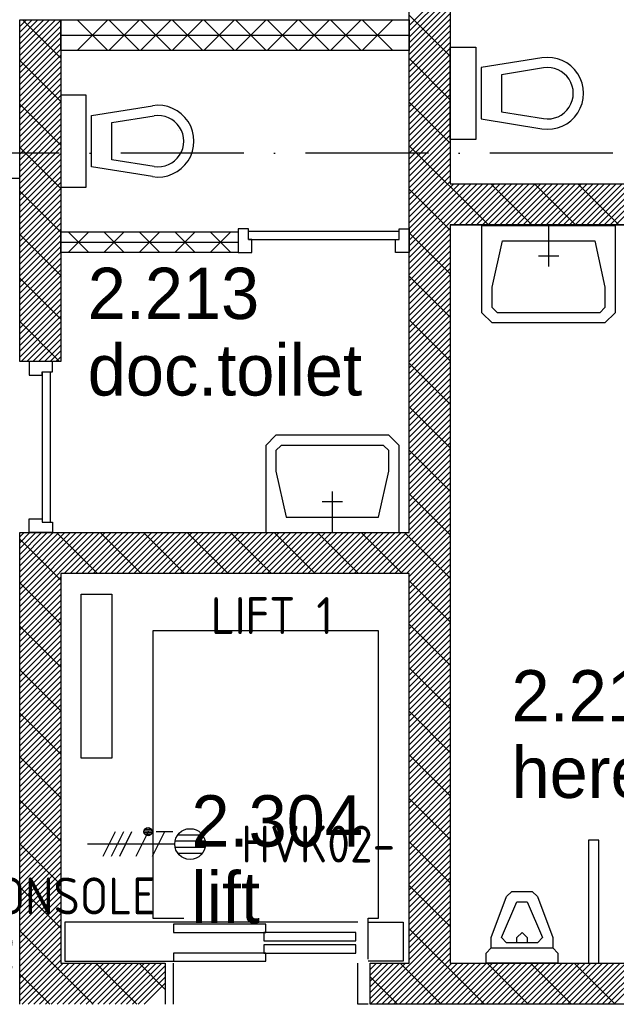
# Model space of a CAD drawing. Header units: millimetres. Extents: x -6587 to 112885, y 244 to 84344.
# Tile 23 of 57: x 27299 to 30209, y 44757 to 49557. Entities that reach past the tile are written whole.
import ezdxf
from ezdxf.enums import TextEntityAlignment as Align

# ---------------------------------------------------------------- set-up
doc = ezdxf.new("R2010")
doc.units = ezdxf.units.MM
doc.header["$LTSCALE"] = 100
doc.linetypes.add('DASHDOT', pattern=[9, 6, -1.5, 0, -1.5])
doc.layers.get('0').update_dxf_attribs({"color": 9, "linetype": 'CONTINUOUS'})
for name, color, linetype in [('AL$7----_STRAMIEN', 1, 'DASHDOT'), ('AL22----_BINNENWAND', 7, 'CONTINUOUS'), ('AL28----_KONSTRUKTIE', 3, 'CONTINUOUS'), ('AL32----_BINNENKOZ', 7, 'CONTINUOUS'), ('AL32----_DRAAIRICHTING', 1, 'CONTINUOUS'), ('AL66----_TRANSPINST', 7, 'CONTINUOUS'), ('AL74----_INRSANITAIR', 7, 'CONTINUOUS'), ('ALL-----_REFLIJNEN', 8, 'CONTINUOUS'), ('ALXA7---_KALKZVUIL', 1, 'CONTINUOUS'), ('ALXAA---_GEWBETON', 12, 'CONTINUOUS'), ('ALXAB---_PREFABBETON', 1, 'CONTINUOUS'), ('BOUW', 8, 'CONTINUOUS'), ('EB62203-_ATTRIB', 2, 'CONTINUOUS'), ('EB62209-_ATTRIB', 2, 'CONTINUOUS'), ('EL62203-_KRACHT-WCD230', 3, 'CONTINUOUS'), ('EL62209-_KRACHT-ASP400', 3, 'CONTINUOUS'), ('LIJN025', 10, 'CONTINUOUS'), ('TEKST18', 1, 'CONTINUOUS')]:
    doc.layers.add(name, color=color, linetype=linetype)
doc.styles.add('1_8', font='iso', dxfattribs={"width": 0.7, "height": 1.8})
doc.styles.add('BURO-025', font='BUROFONT.shx', dxfattribs={"height": 250})
doc.styles.add('NORATT', font='isocp.shx')
doc.styles.get("Standard").update_dxf_attribs({"font": 'iso.shx'})

# ---------------------------------------------------------------- blocks, each defined once
blk = doc.blocks.new('ES3W2A')
for p, q in [((1.25, 2), (-1.25, 2)), ((0, 2), (0, -3)), ((1.25, 0), (-1.25, 0))]:
    blk.add_line(p, q)
for centre in [(0, 3.25), (0, 1.25)]:
    blk.add_arc(centre, 1.25, 180, 0)
at = {"color": 0, "style": 'NORATT'}
for tag, flags, p in [('VERMOGEN', 9, (-2.5, 5)), ('GROEP', 8, (0, 5)), ('SCHAK', 8, (2.5, 5)), ('GELIJK', 9, (5, 5)), ('KAST', 9, (7, 5)), ('TAL', 8, (2.5, 5))]:
    blk.add_attdef(tag, text='', height=1.8, rotation=90, dxfattribs=dict(at, flags=flags)).set_placement(p, align=Align.MIDDLE_CENTER)
at = {"color": 0, "style": 'NORATT', "flags": 8}
blk.add_attdef('DOEL', text='', height=1.8, rotation=90, dxfattribs=at).set_placement((-2.5, 5), align=Align.MIDDLE_LEFT)
at = {"color": 0, "style": 'NORATT', "flags": 9}
blk.add_attdef('M_CODE', text='', height=1.8, dxfattribs=at).set_placement((0, 0), align=Align.MIDDLE_CENTER)
blk = doc.blocks.new('ES2X2')
for p, q in [((-0.45, 1.4), (-0.45, 2.6)), ((-0.15, 1.265), (-0.15, 2.735)), ((0.15, 1.265), (0.15, 2.735)), ((0.45, 1.4), (0.45, 2.6)), ((0, 1.25), (0, -3))]:
    blk.add_line(p, q)
at = {"color": 1}
for p, q in [((-0.6, 1.15), (-0.6, 0.35)), ((-0.6, 0.75), (0.6, 0.15)), ((-0.72, -0.21), (-0.72, 0.11)), ((-0.64, -0.246), (-0.64, 0.146)), ((-0.56, -0.246), (-0.56, 0.146)), ((-0.48, -0.21), (-0.48, 0.11)), ((-0.6, -0.05), (0.6, -0.65)), ((-0.6, -0.85), (0.6, -1.45)), ((-0.6, -1.25), (0.6, -1.85)), ((-0.6, -1.65), (0.6, -2.25))]:
    blk.add_line(p, q, dxfattribs=at)
blk.add_circle((0, 2), 0.75)
blk.add_circle((-0.6, -0.05), 0.2, dxfattribs=at)
at = {"style": '1_8'}
for tag, flags, p in [('VERMOGEN', 9, (-2.5, 4.5)), ('GROEP', 8, (0, 4.5)), ('SCHAK', 8, (2.5, 4.5)), ('KAST', 9, (7, 4.5)), ('DOEL', 8, (-2.5, 1))]:
    blk.add_attdef(tag, text='', height=1.8, rotation=90, dxfattribs=dict(at, flags=flags)).set_placement(p, align=Align.MIDDLE_LEFT)
at = {"style": '1_8', "flags": 8}
blk.add_attdef('TAL', text='', height=1.8, rotation=90, dxfattribs=at).set_placement((2.5, 4.5), align=Align.MIDDLE_CENTER)
at = {"style": '1_8', "flags": 9}
blk.add_attdef('M_CODE', text='', height=1.8, dxfattribs=at).set_placement((0, 0), align=Align.MIDDLE_CENTER)
blk = doc.blocks.new('A$Cb38f1ce1')
at = {"layer": 'AL$7----_STRAMIEN', "color": 1}
blk.add_line((86347.7, 42380), (750, 42380), dxfattribs=at)
at = {"layer": 'AL22----_BINNENWAND', "color": 8}
for p, q in [((24247.7, 43030), (25947.7, 43030)), ((24247.7, 42880), (24247.7, 43030)), ((25947.7, 43030), (25947.7, 42880)), ((25947.7, 42880), (24247.7, 42880)), ((24247.7, 41996), (25113.7, 41996)), ((24247.7, 41896), (24247.7, 41996)), ((25113.7, 41996), (25113.7, 41896)), ((25113.7, 41896), (24247.7, 41896))]:
    blk.add_line(p, q, dxfattribs=at)
at = {"layer": 'AL28----_KONSTRUKTIE', "color": 8}
for p, q in [((25947.7, 40530), (25947.7, 45080)), ((26147.7, 45080), (26147.7, 42230)), ((24047.7, 41364), (24047.7, 43030)), ((24047.7, 43030), (24247.7, 43030)), ((24247.7, 43030), (24247.7, 41364)), ((26147.7, 42230), (30447.7, 42230)), ((26147.7, 42230), (30447.7, 42230)), ((26147.7, 42030), (30447.7, 42030)), ((30447.7, 42030), (26147.7, 42030)), ((26147.7, 42030), (26147.7, 38430)), ((24247.7, 41364), (24047.7, 41364)), ((24047.7, 38230), (24047.7, 40530)), ((24047.7, 40530), (24247.7, 40530)), ((24247.7, 40530), (25947.7, 40530)), ((25947.7, 40330), (24247.7, 40330)), ((24247.7, 40330), (24247.7, 38430)), ((25947.7, 38430), (25947.7, 40330)), ((24247.7, 38430), (24757.7, 38430)), ((24757.7, 38430), (24757.7, 38230)), ((25757.7, 38230), (25757.7, 38430)), ((25757.7, 38430), (25947.7, 38430)), ((26147.7, 38430), (27947.7, 38430)), ((27947.7, 38230), (25757.7, 38230))]:
    blk.add_line(p, q, dxfattribs=at)
at = {"layer": 'AL32----_BINNENKOZ', "color": 8}
for p, q in [((25113.7, 42010), (25113.7, 41896)), ((25163.7, 42010), (25113.7, 42010)), ((25163.7, 41959), (25163.7, 42010)), ((25897.7, 41959), (25897.7, 42010)), ((25897.7, 42010), (25947.7, 42010)), ((25947.7, 42010), (25947.7, 41896)), ((25163.7, 41999), (25897.7, 41999)), ((25163.7, 41959), (25897.7, 41959)), ((25180.7, 41959), (25163.7, 41959)), ((25180.7, 41896), (25180.7, 41959)), ((25880.7, 41896), (25880.7, 41959)), ((25880.7, 41959), (25897.7, 41959)), ((25113.7, 41896), (25180.7, 41896)), ((25947.7, 41896), (25880.7, 41896))]:
    blk.add_line(p, q, dxfattribs=at)
for points in [[(24207.7, 41364), (24093.7, 41364), (24093.7, 41297), (24156.7, 41297), (24156.7, 41314), (24207.7, 41314), (24207.7, 41364)], [(24156.7, 41314), (24156.7, 40580)], [(24196.7, 41314), (24196.7, 40580)], [(24207.7, 40530), (24093.7, 40530), (24093.7, 40597), (24156.7, 40597), (24156.7, 40580), (24207.7, 40580), (24207.7, 40530)]]:
    blk.add_lwpolyline(points, dxfattribs=at)
at = {"layer": 'AL32----_DRAAIRICHTING', "color": 8}
for p, q in [((25947.7, 41559.9), (26147.7, 41759.9)), ((25947.7, 41531.6), (26147.7, 41731.6)), ((26302.4, 41601.8), (26302.4, 41726.8)), ((26352.4, 41626.8), (26352.4, 41726.8)), ((25947.7, 41503.3), (26147.7, 41703.3)), ((25947.7, 41475), (26147.7, 41675)), ((25947.7, 41446.8), (26147.7, 41646.8)), ((26377.4, 41601.8), (26352.4, 41626.8)), ((25947.7, 41418.5), (26147.7, 41618.5)), ((25947.7, 41390.2), (26147.7, 41590.2)), ((26352.4, 41551.8), (26302.4, 41601.8)), ((25947.7, 41567.5), (26147.7, 41367.5)), ((25947.7, 41361.9), (26147.7, 41561.9)), ((25947.7, 41333.6), (26147.7, 41533.6)), ((25947.7, 41305.3), (26147.7, 41505.3)), ((25947.7, 41277.1), (26147.7, 41477.1)), ((25947.7, 41248.8), (26147.7, 41448.8)), ((25947.7, 41220.5), (26147.7, 41420.5)), ((25947.7, 41192.2), (26147.7, 41392.2)), ((25947.7, 41163.9), (26147.7, 41363.9)), ((25947.7, 41355.4), (26147.7, 41155.4)), ((25947.7, 41135.6), (26147.7, 41335.6)), ((25947.7, 41107.3), (26147.7, 41307.3)), ((25947.7, 41079.1), (26147.7, 41279.1)), ((25947.7, 41050.8), (26147.7, 41250.8)), ((25947.7, 41022.5), (26147.7, 41222.5)), ((25947.7, 40994.2), (26147.7, 41194.2)), ((25947.7, 40965.9), (26147.7, 41165.9)), ((25947.7, 41143.2), (26147.7, 40943.2)), ((25947.7, 40937.6), (26147.7, 41137.6)), ((25947.7, 40909.4), (26147.7, 41109.4)), ((25947.7, 40881.1), (26147.7, 41081.1)), ((25947.7, 40852.8), (26147.7, 41052.8)), ((25297.7, 41005), (25247.7, 40955)), ((25847.7, 41005), (25297.7, 41005)), ((25897.7, 40955), (25847.7, 41005)), ((25947.7, 40824.5), (26147.7, 41024.5)), ((25947.7, 40796.2), (26147.7, 40996.2)), ((25247.7, 40955), (25247.7, 40830)), ((25322.7, 40955), (25297.7, 40930)), ((25822.7, 40955), (25322.7, 40955)), ((25847.7, 40930), (25822.7, 40955)), ((25897.7, 40830), (25897.7, 40955)), ((25947.7, 40767.9), (26147.7, 40967.9)), ((25297.7, 40930), (25297.7, 40830)), ((25847.7, 40830), (25847.7, 40930)), ((25947.7, 40739.7), (26147.7, 40939.7)), ((25947.7, 40931.1), (26147.7, 40731.1)), ((25947.7, 40711.4), (26147.7, 40911.4)), ((25947.7, 40683.1), (26147.7, 40883.1)), ((25947.7, 40654.8), (26147.7, 40854.8)), ((25247.7, 40830), (25247.7, 40530)), ((25297.7, 40830), (25347.7, 40605)), ((25797.7, 40605), (25847.7, 40830)), ((25897.7, 40530), (25897.7, 40830)), ((25947.7, 40626.5), (26147.7, 40826.5)), ((25947.7, 40598.2), (26147.7, 40798.2)), ((25947.7, 40569.9), (26147.7, 40769.9)), ((25572.7, 40530), (25572.7, 40730)), ((25764.3, 40330), (26147.7, 40713.4)), ((25947.7, 40541.7), (26147.7, 40741.7)), ((25947.7, 40719), (26147.7, 40519)), ((25622.7, 40680), (25522.7, 40680)), ((25792.6, 40330), (26147.7, 40685.1)), ((25820.9, 40330), (26147.7, 40656.8)), ((25849.1, 40330), (26147.7, 40628.5)), ((25347.7, 40605), (25797.7, 40605)), ((25877.4, 40330), (26147.7, 40600.2)), ((25905.7, 40330), (26147.7, 40572)), ((24972.3, 40330), (25172.3, 40530)), ((25000.6, 40330), (25200.6, 40530)), ((25028.9, 40330), (25228.9, 40530)), ((25057.2, 40330), (25257.2, 40530)), ((25076, 40530), (25276, 40330)), ((25085.5, 40330), (25285.5, 40530)), ((25113.7, 40330), (25313.7, 40530)), ((25142, 40330), (25342, 40530)), ((25170.3, 40330), (25370.3, 40530)), ((25198.6, 40330), (25398.6, 40530)), ((25226.9, 40330), (25426.9, 40530)), ((25247.7, 40530), (25897.7, 40530)), ((25255.2, 40330), (25455.2, 40530)), ((25283.5, 40330), (25483.5, 40530)), ((25288.1, 40530), (25488.1, 40330)), ((25311.7, 40330), (25511.7, 40530)), ((25340, 40330), (25540, 40530)), ((25368.3, 40330), (25568.3, 40530)), ((25396.6, 40330), (25596.6, 40530)), ((25424.9, 40330), (25624.9, 40530)), ((25453.2, 40330), (25653.2, 40530)), ((25481.4, 40330), (25681.4, 40530)), ((25500.3, 40530), (25700.3, 40330)), ((25509.7, 40330), (25709.7, 40530)), ((25538, 40330), (25738, 40530)), ((25566.3, 40330), (25766.3, 40530)), ((25594.6, 40330), (25794.6, 40530)), ((25622.9, 40330), (25822.9, 40530)), ((25651.2, 40330), (25851.2, 40530)), ((25679.4, 40330), (25879.4, 40530)), ((25707.7, 40330), (25907.7, 40530)), ((25712.4, 40530), (25912.4, 40330)), ((25736, 40330), (25936, 40530)), ((25924.5, 40530), (26147.7, 40306.8)), ((25934, 40330), (26147.7, 40543.7)), ((25947.7, 40315.4), (26147.7, 40515.4)), ((25947.7, 40287.1), (26147.7, 40487.1)), ((25947.7, 40258.8), (26147.7, 40458.8)), ((25947.7, 40230.5), (26147.7, 40430.5)), ((25947.7, 40202.2), (26147.7, 40402.2)), ((25947.7, 40174), (26147.7, 40374)), ((25947.7, 40145.7), (26147.7, 40345.7)), ((25947.7, 40117.4), (26147.7, 40317.4)), ((25947.7, 40294.7), (26147.7, 40094.7)), ((25947.7, 40089.1), (26147.7, 40289.1)), ((25947.7, 40060.8), (26147.7, 40260.8)), ((25947.7, 40032.5), (26147.7, 40232.5)), ((25947.7, 40004.3), (26147.7, 40204.3)), ((25947.7, 39976), (26147.7, 40176)), ((25947.7, 39947.7), (26147.7, 40147.7)), ((25947.7, 39919.4), (26147.7, 40119.4)), ((25947.7, 39891.1), (26147.7, 40091.1)), ((25947.7, 40082.6), (26147.7, 39882.6)), ((25947.7, 39862.8), (26147.7, 40062.8)), ((25947.7, 39834.6), (26147.7, 40034.6)), ((25947.7, 39806.3), (26147.7, 40006.3)), ((25947.7, 39778), (26147.7, 39978)), ((25947.7, 39749.7), (26147.7, 39949.7)), ((25947.7, 39721.4), (26147.7, 39921.4)), ((25947.7, 39693.1), (26147.7, 39893.1)), ((25947.7, 39870.4), (26147.7, 39670.4)), ((25947.7, 39664.8), (26147.7, 39864.8)), ((25947.7, 39636.6), (26147.7, 39836.6)), ((25947.7, 39608.3), (26147.7, 39808.3)), ((25947.7, 39580), (26147.7, 39780)), ((25947.7, 39551.7), (26147.7, 39751.7)), ((25947.7, 39523.4), (26147.7, 39723.4)), ((25947.7, 39495.1), (26147.7, 39695.1))]:
    blk.add_line(p, q, dxfattribs=at)
at = {"layer": 'AL66----_TRANSPINST', "color": 8, "linetype": 'Continuous'}
for p, q in [((24347.7, 39430), (24347.7, 40230)), ((24497.7, 40230), (24497.7, 39430)), ((25797.7, 40050), (24697.7, 40050)), ((24697.7, 40050), (24697.7, 38650)), ((25797.7, 38650), (25797.7, 40050)), ((24497.7, 39430), (24347.7, 39430)), ((24697.7, 38650), (24847.7, 38650)), ((25747.7, 38450), (25747.7, 38650)), ((25747.7, 38650), (25797.7, 38650)), ((24797.7, 38630), (24267.7, 38630)), ((24267.7, 38630), (24267.7, 38440)), ((25697.7, 38630), (24797.7, 38630)), ((25247.7, 38620), (24797.7, 38620)), ((24797.7, 38620), (24797.7, 38580)), ((25247.7, 38580), (25247.7, 38620)), ((25747.7, 38630), (25917.7, 38630)), ((25917.7, 38630), (25917.7, 38440)), ((25687.7, 38580), (25237.7, 38580)), ((25237.7, 38580), (25237.7, 38540)), ((25687.7, 38540), (25687.7, 38580)), ((25687.7, 38520), (25237.7, 38520)), ((25237.7, 38520), (25237.7, 38480)), ((25687.7, 38480), (25687.7, 38520)), ((25247.7, 38480), (24797.7, 38480)), ((24797.7, 38480), (24797.7, 38440)), ((25247.7, 38440), (25247.7, 38480)), ((24267.7, 38440), (24797.7, 38440)), ((24797.7, 38230), (24797.7, 38430)), ((25697.7, 38230), (25697.7, 38430)), ((25917.7, 38440), (25747.7, 38440)), ((25747.7, 38230), (25697.7, 38230))]:
    blk.add_line(p, q, dxfattribs=at)
at = {"layer": 'AL66----_TRANSPINST', "color": 8}
for p, q in [((24347.7, 40230), (24497.7, 40230)), ((24797.7, 38580), (25247.7, 38580)), ((25237.7, 38540), (25687.7, 38540)), ((25237.7, 38480), (25687.7, 38480)), ((24797.7, 38440), (25247.7, 38440))]:
    blk.add_line(p, q, dxfattribs=at)
at = {"layer": 'AL74----_INRSANITAIR', "color": 8, "linetype": 'Continuous'}
for p, q in [((26147.7, 42896.5), (26272.7, 42896.5)), ((26147.7, 42446.5), (26147.7, 42896.5)), ((26272.7, 42896.5), (26272.7, 42446.5)), ((26594.9, 42844.3), (26297.7, 42796.5)), ((26297.7, 42796.5), (26297.7, 42546.5)), ((26602.8, 42794.9), (26397.7, 42761.9)), ((26397.7, 42761.9), (26397.7, 42581.1)), ((24372.7, 42663), (24247.7, 42663)), ((24247.7, 42663), (24247.7, 42213)), ((24372.7, 42213), (24372.7, 42663)), ((24397.7, 42563), (24694.9, 42610.8)), ((24647.7, 42613), (24647.7, 42613)), ((26397.7, 42581.1), (26602.8, 42548.1)), ((26722.7, 42621.5), (26722.7, 42621.5)), ((24397.7, 42313), (24397.7, 42563)), ((24497.7, 42528.4), (24702.8, 42561.4)), ((26297.7, 42546.5), (26594.9, 42498.7)), ((24497.7, 42347.6), (24497.7, 42528.4)), ((24822.7, 42488), (24822.7, 42488)), ((26547.7, 42496.5), (26547.7, 42496.5)), ((26272.7, 42446.5), (26147.7, 42446.5)), ((24702.8, 42314.6), (24497.7, 42347.6)), ((24694.9, 42265.2), (24397.7, 42313)), ((24247.7, 42213), (24372.7, 42213)), ((26302.4, 41726.8), (26302.4, 42026.8)), ((26302.4, 42026.8), (26952.4, 42026.8)), ((26627.4, 42026.8), (26627.4, 41826.8)), ((26952.4, 42026.8), (26952.4, 41726.8)), ((26352.4, 41726.8), (26402.4, 41951.8)), ((26402.4, 41951.8), (26852.4, 41951.8)), ((26852.4, 41951.8), (26902.4, 41726.8)), ((26677.4, 41876.8), (26577.4, 41876.8)), ((26902.4, 41726.8), (26902.4, 41626.8)), ((26952.4, 41726.8), (26952.4, 41601.8)), ((26902.4, 41626.8), (26877.4, 41601.8)), ((26877.4, 41601.8), (26377.4, 41601.8)), ((26952.4, 41601.8), (26902.4, 41551.8)), ((26902.4, 41551.8), (26352.4, 41551.8))]:
    blk.add_line(p, q, dxfattribs=at)
at = {"layer": 'AL74----_INRSANITAIR', "color": 8}
for p, q in [((26822.7, 39030), (26822.7, 38430)), ((26872.7, 39030), (26822.7, 39030)), ((26872.7, 38430), (26872.7, 39030)), ((26822.7, 38430), (26872.7, 38430))]:
    blk.add_line(p, q, dxfattribs=at)
at = {"layer": 'AL74----_INRSANITAIR', "color": 8, "linetype": 'Continuous'}
for points in [[(26347.7, 38505), (26347.7, 38555), (26422.7, 38755), (26422.7, 38755), (26447.7, 38780), (26547.7, 38780), (26547.7, 38780), (26572.7, 38755), (26647.7, 38555), (26647.7, 38505)], [(26397.7, 38555), (26472.7, 38730), (26522.7, 38730), (26597.7, 38555), (26572.7, 38530), (26422.7, 38530), (26397.7, 38555), (26397.7, 38555)], [(26472.7, 38530), (26472.7, 38555), (26497.7, 38580), (26522.7, 38555), (26522.7, 38530)], [(26322.7, 38430), (26322.7, 38480), (26347.7, 38505), (26347.7, 38505), (26647.7, 38505), (26672.7, 38480), (26672.7, 38430), (26322.7, 38430)]]:
    blk.add_lwpolyline(points, dxfattribs=at)
for centre, radius in [((26622.7, 42671.5), 175), ((26622.7, 42671.5), 125), ((24722.7, 42438), 175), ((24722.7, 42438), 125)]:
    blk.add_arc(centre, radius, 260.8673, 99.1327, dxfattribs=at)
at = {"layer": 'ALL-----_REFLIJNEN', "color": 8, "linetype": 'Continuous'}
for p, q in [((24247.7, 42955), (25947.7, 42955)), ((24247.7, 41946), (25113.7, 41946))]:
    blk.add_line(p, q, dxfattribs=at)
at = {"layer": 'ALXA7---_KALKZVUIL', "color": 8}
for p, q in [((24477.2, 43030), (24327.2, 42880)), ((24327.2, 43030), (24477.2, 42880)), ((24631.8, 43030), (24481.8, 42880)), ((24481.8, 43030), (24631.8, 42880)), ((24786.3, 43030), (24636.3, 42880)), ((24636.3, 43030), (24786.3, 42880)), ((24940.9, 43030), (24790.9, 42880)), ((24790.9, 43030), (24940.9, 42880)), ((25095.4, 43030), (24945.4, 42880)), ((24945.4, 43030), (25095.4, 42880)), ((25249.9, 43030), (25099.9, 42880)), ((25099.9, 43030), (25249.9, 42880)), ((25404.5, 43030), (25254.5, 42880)), ((25254.5, 43030), (25404.5, 42880)), ((25559, 43030), (25409, 42880)), ((25409, 43030), (25559, 42880)), ((25713.6, 43030), (25563.6, 42880)), ((25563.6, 43030), (25713.6, 42880)), ((25868.1, 43030), (25718.1, 42880)), ((25718.1, 43030), (25868.1, 42880)), ((24384.3, 41996), (24284.3, 41896)), ((24284.3, 41996), (24384.3, 41896)), ((24557.5, 41996), (24457.5, 41896)), ((24457.5, 41996), (24557.5, 41896)), ((24730.7, 41996), (24630.7, 41896)), ((24630.7, 41996), (24730.7, 41896)), ((24903.9, 41996), (24803.9, 41896)), ((24803.9, 41996), (24903.9, 41896)), ((25077.1, 41996), (24977.1, 41896)), ((24977.1, 41996), (25077.1, 41896))]:
    blk.add_line(p, q, dxfattribs=at)
at = {"layer": 'ALXAA---_GEWBETON', "color": 8}
for p, q in [((25947.7, 43002.4), (26147.7, 43202.4)), ((25947.7, 42974.1), (26147.7, 43174.1)), ((25947.7, 42945.8), (26147.7, 43145.8)), ((25947.7, 42917.5), (26147.7, 43117.5)), ((25947.7, 42889.3), (26147.7, 43089.3)), ((25947.7, 42861), (26147.7, 43061)), ((24047.7, 43025.7), (24051.9, 43030)), ((24047.7, 42997.4), (24080.2, 43030)), ((24047.7, 42969.2), (24108.5, 43030)), ((24047.7, 42940.9), (24136.8, 43030)), ((24047.7, 42912.6), (24165.1, 43030)), ((24047.7, 42884.3), (24193.4, 43030)), ((24047.7, 42856), (24221.6, 43030)), ((24047.7, 42827.7), (24247.7, 43027.7)), ((25947.7, 42832.7), (26147.7, 43032.7)), ((24047.7, 42799.4), (24247.7, 42999.4)), ((24047.7, 42771.2), (24247.7, 42971.2)), ((25947.7, 42804.4), (26147.7, 43004.4)), ((25947.7, 42776.1), (26147.7, 42976.1)), ((24047.7, 42742.9), (24247.7, 42942.9)), ((25947.7, 42747.8), (26147.7, 42947.8)), ((25947.7, 42719.5), (26147.7, 42919.5)), ((24047.7, 42714.6), (24247.7, 42914.6)), ((24047.7, 42686.3), (24247.7, 42886.3)), ((25947.7, 42691.3), (26147.7, 42891.3)), ((24047.7, 42658), (24247.7, 42858)), ((24047.7, 42629.7), (24247.7, 42829.7)), ((25947.7, 42663), (26147.7, 42863)), ((25947.7, 42634.7), (26147.7, 42834.7)), ((24047.7, 42601.5), (24247.7, 42801.5)), ((24047.7, 42573.2), (24247.7, 42773.2)), ((25947.7, 42606.4), (26147.7, 42806.4)), ((25947.7, 42578.1), (26147.7, 42778.1)), ((24047.7, 42544.9), (24247.7, 42744.9)), ((25947.7, 42549.8), (26147.7, 42749.8)), ((24047.7, 42516.6), (24247.7, 42716.6)), ((24047.7, 42488.3), (24247.7, 42688.3)), ((25947.7, 42521.6), (26147.7, 42721.6)), ((25947.7, 42493.3), (26147.7, 42693.3)), ((24047.7, 42460), (24247.7, 42660)), ((24047.7, 42431.8), (24247.7, 42631.8)), ((25947.7, 42465), (26147.7, 42665)), ((25947.7, 42436.7), (26147.7, 42636.7)), ((24047.7, 42403.5), (24247.7, 42603.5)), ((25947.7, 42408.4), (26147.7, 42608.4)), ((25947.7, 42380.1), (26147.7, 42580.1)), ((24047.7, 42375.2), (24247.7, 42575.2)), ((24047.7, 42346.9), (24247.7, 42546.9)), ((25947.7, 42351.9), (26147.7, 42551.9)), ((24047.7, 42318.6), (24247.7, 42518.6)), ((24047.7, 42290.3), (24247.7, 42490.3)), ((25947.7, 42323.6), (26147.7, 42523.6)), ((25947.7, 42295.3), (26147.7, 42495.3)), ((24047.7, 42262), (24247.7, 42462)), ((25947.7, 42267), (26147.7, 42467)), ((25947.7, 42238.7), (26147.7, 42438.7)), ((24047.7, 42233.8), (24247.7, 42433.8)), ((24047.7, 42205.5), (24247.7, 42405.5)), ((25947.7, 42210.4), (26147.7, 42410.4)), ((24047.7, 42177.2), (24247.7, 42377.2)), ((24047.7, 42148.9), (24247.7, 42348.9)), ((25947.7, 42182.1), (26147.7, 42382.1)), ((25947.7, 42153.9), (26147.7, 42353.9)), ((24047.7, 42120.6), (24247.7, 42320.6)), ((24047.7, 42092.3), (24247.7, 42292.3)), ((25947.7, 42125.6), (26147.7, 42325.6)), ((25947.7, 42097.3), (26147.7, 42297.3)), ((24047.7, 42064.1), (24247.7, 42264.1)), ((25947.7, 42069), (26147.7, 42269)), ((24047.7, 42035.8), (24247.7, 42235.8)), ((24047.7, 42007.5), (24247.7, 42207.5)), ((25947.7, 42040.7), (26147.7, 42240.7)), ((25947.7, 42012.4), (26165.2, 42230)), ((25947.7, 41984.2), (26193.5, 42230)), ((25947.7, 41955.9), (26221.8, 42230)), ((25947.7, 41927.6), (26250.1, 42230)), ((25947.7, 41899.3), (26278.4, 42230)), ((25947.7, 41871), (26306.6, 42230)), ((25947.7, 41842.7), (26334.9, 42230)), ((26163.2, 42030), (26363.2, 42230)), ((26191.5, 42030), (26391.5, 42230)), ((26219.8, 42030), (26419.8, 42230)), ((26248.1, 42030), (26448.1, 42230)), ((26276.4, 42030), (26476.4, 42230)), ((26304.6, 42030), (26504.6, 42230)), ((26332.9, 42030), (26532.9, 42230)), ((26361.2, 42030), (26561.2, 42230)), ((26389.5, 42030), (26589.5, 42230)), ((26417.8, 42030), (26617.8, 42230)), ((26446.1, 42030), (26646.1, 42230)), ((26474.3, 42030), (26674.3, 42230)), ((26502.6, 42030), (26702.6, 42230)), ((26530.9, 42030), (26730.9, 42230)), ((26559.2, 42030), (26759.2, 42230)), ((26587.5, 42030), (26787.5, 42230)), ((26615.8, 42030), (26815.8, 42230)), ((26644, 42030), (26844, 42230)), ((26672.3, 42030), (26872.3, 42230)), ((26700.6, 42030), (26900.6, 42230)), ((26728.9, 42030), (26928.9, 42230)), ((26757.2, 42030), (26957.2, 42230)), ((26785.5, 42030), (26985.5, 42230)), ((26813.8, 42030), (27013.8, 42230)), ((26842, 42030), (27042, 42230)), ((26870.3, 42030), (27070.3, 42230)), ((26898.6, 42030), (27098.6, 42230)), ((26926.9, 42030), (27126.9, 42230)), ((26955.2, 42030), (27155.2, 42230)), ((24047.7, 41979.2), (24247.7, 42179.2)), ((24047.7, 41950.9), (24247.7, 42150.9)), ((24047.7, 41922.6), (24247.7, 42122.6)), ((24047.7, 41894.4), (24247.7, 42094.4)), ((24047.7, 41866.1), (24247.7, 42066.1)), ((24047.7, 41837.8), (24247.7, 42037.8)), ((24047.7, 41809.5), (24247.7, 42009.5)), ((25947.7, 41814.5), (26147.7, 42014.5)), ((24047.7, 41781.2), (24247.7, 41981.2)), ((25947.7, 41786.2), (26147.7, 41986.2)), ((25947.7, 41757.9), (26147.7, 41957.9)), ((24047.7, 41752.9), (24247.7, 41952.9)), ((24047.7, 41724.6), (24247.7, 41924.6)), ((25947.7, 41729.6), (26147.7, 41929.6)), ((24047.7, 41696.4), (24247.7, 41896.4)), ((24047.7, 41668.1), (24247.7, 41868.1)), ((25947.7, 41701.3), (26147.7, 41901.3)), ((25947.7, 41673), (26147.7, 41873)), ((24047.7, 41639.8), (24247.7, 41839.8)), ((24047.7, 41611.5), (24247.7, 41811.5)), ((25947.7, 41644.7), (26147.7, 41844.7)), ((25947.7, 41616.5), (26147.7, 41816.5)), ((24047.7, 41583.2), (24247.7, 41783.2)), ((25947.7, 41588.2), (26147.7, 41788.2)), ((24047.7, 41554.9), (24247.7, 41754.9)), ((24047.7, 41526.7), (24247.7, 41726.7)), ((24047.7, 41498.4), (24247.7, 41698.4)), ((24047.7, 41470.1), (24247.7, 41670.1)), ((24047.7, 41441.8), (24247.7, 41641.8)), ((24047.7, 41413.5), (24247.7, 41613.5)), ((24047.7, 41385.2), (24247.7, 41585.2)), ((24054.7, 41364), (24247.7, 41557)), ((24083, 41364), (24247.7, 41528.7)), ((24111.3, 41364), (24247.7, 41500.4)), ((24139.6, 41364), (24247.7, 41472.1)), ((24167.9, 41364), (24247.7, 41443.8)), ((24196.1, 41364), (24247.7, 41415.5)), ((24224.4, 41364), (24247.7, 41387.2)), ((24047.7, 40508.4), (24069.2, 40530)), ((24047.7, 40480.1), (24097.5, 40530)), ((24047.7, 40508.4), (24069.2, 40530)), ((24047.7, 40480.1), (24097.5, 40530)), ((24047.7, 40451.9), (24125.8, 40530)), ((24047.7, 40423.6), (24154.1, 40530)), ((24047.7, 40395.3), (24182.4, 40530)), ((24047.7, 40367), (24210.7, 40530)), ((24047.7, 40338.7), (24238.9, 40530)), ((24047.7, 40310.4), (24267.2, 40530)), ((24047.7, 40282.1), (24295.5, 40530)), ((24047.7, 40253.9), (24323.8, 40530)), ((24047.7, 40225.6), (24352.1, 40530)), ((24047.7, 40197.3), (24380.4, 40530)), ((24047.7, 40169), (24408.7, 40530)), ((24047.7, 40140.7), (24436.9, 40530)), ((24265.2, 40330), (24465.2, 40530)), ((24293.5, 40330), (24493.5, 40530)), ((24321.8, 40330), (24521.8, 40530)), ((24350.1, 40330), (24550.1, 40530)), ((24378.4, 40330), (24578.4, 40530)), ((24406.6, 40330), (24606.6, 40530)), ((24434.9, 40330), (24634.9, 40530)), ((24463.2, 40330), (24663.2, 40530)), ((24491.5, 40330), (24691.5, 40530)), ((24519.8, 40330), (24719.8, 40530)), ((24548.1, 40330), (24748.1, 40530)), ((24576.3, 40330), (24776.3, 40530)), ((24604.6, 40330), (24804.6, 40530)), ((24632.9, 40330), (24832.9, 40530)), ((24661.2, 40330), (24861.2, 40530)), ((24689.5, 40330), (24889.5, 40530)), ((24717.8, 40330), (24917.8, 40530)), ((24746.1, 40330), (24946.1, 40530)), ((24774.3, 40330), (24974.3, 40530)), ((24802.6, 40330), (25002.6, 40530)), ((24830.9, 40330), (25030.9, 40530)), ((24859.2, 40330), (25059.2, 40530)), ((24887.5, 40330), (25087.5, 40530)), ((24915.8, 40330), (25115.8, 40530)), ((24944, 40330), (25144, 40530)), ((24047.7, 40112.4), (24247.7, 40312.4)), ((24047.7, 40084.2), (24247.7, 40284.2)), ((24047.7, 40055.9), (24247.7, 40255.9)), ((24047.7, 40027.6), (24247.7, 40227.6)), ((24047.7, 39999.3), (24247.7, 40199.3)), ((24047.7, 39971), (24247.7, 40171)), ((24047.7, 39942.7), (24247.7, 40142.7)), ((24047.7, 39914.5), (24247.7, 40114.5)), ((24047.7, 39886.2), (24247.7, 40086.2)), ((24047.7, 39857.9), (24247.7, 40057.9)), ((24047.7, 39829.6), (24247.7, 40029.6)), ((24047.7, 39801.3), (24247.7, 40001.3)), ((24047.7, 39773), (24247.7, 39973)), ((24047.7, 39744.7), (24247.7, 39944.7)), ((24047.7, 39716.5), (24247.7, 39916.5)), ((24047.7, 39688.2), (24247.7, 39888.2)), ((24047.7, 39659.9), (24247.7, 39859.9)), ((24047.7, 39631.6), (24247.7, 39831.6)), ((24047.7, 39603.3), (24247.7, 39803.3)), ((24047.7, 39575), (24247.7, 39775)), ((24047.7, 39546.8), (24247.7, 39746.8)), ((24047.7, 39518.5), (24247.7, 39718.5)), ((24047.7, 39490.2), (24247.7, 39690.2)), ((24047.7, 39461.9), (24247.7, 39661.9)), ((25947.7, 39466.9), (26147.7, 39666.9)), ((24047.7, 39433.6), (24247.7, 39633.6)), ((24047.7, 39405.3), (24247.7, 39605.3)), ((25947.7, 39438.6), (26147.7, 39638.6)), ((25947.7, 39410.3), (26147.7, 39610.3)), ((24047.7, 39377.1), (24247.7, 39577.1)), ((25947.7, 39382), (26147.7, 39582)), ((24047.7, 39348.8), (24247.7, 39548.8)), ((24047.7, 39320.5), (24247.7, 39520.5)), ((25947.7, 39353.7), (26147.7, 39553.7)), ((25947.7, 39325.4), (26147.7, 39525.4)), ((24047.7, 39292.2), (24247.7, 39492.2)), ((24047.7, 39263.9), (24247.7, 39463.9)), ((25947.7, 39297.2), (26147.7, 39497.2)), ((25947.7, 39268.9), (26147.7, 39468.9)), ((24047.7, 39235.6), (24247.7, 39435.6)), ((25947.7, 39240.6), (26147.7, 39440.6)), ((25947.7, 39212.3), (26147.7, 39412.3)), ((24047.7, 39207.3), (24247.7, 39407.3)), ((24047.7, 39179.1), (24247.7, 39379.1)), ((25947.7, 39184), (26147.7, 39384)), ((24047.7, 39150.8), (24247.7, 39350.8)), ((24047.7, 39122.5), (24247.7, 39322.5)), ((25947.7, 39155.7), (26147.7, 39355.7)), ((25947.7, 39127.4), (26147.7, 39327.4)), ((24047.7, 39094.2), (24247.7, 39294.2)), ((25947.7, 39099.2), (26147.7, 39299.2)), ((25947.7, 39070.9), (26147.7, 39270.9)), ((24047.7, 39065.9), (24247.7, 39265.9)), ((24047.7, 39037.6), (24247.7, 39237.6)), ((25947.7, 39042.6), (26147.7, 39242.6)), ((24047.7, 39009.4), (24247.7, 39209.4)), ((24047.7, 38981.1), (24247.7, 39181.1)), ((25947.7, 39014.3), (26147.7, 39214.3)), ((25947.7, 38986), (26147.7, 39186)), ((24047.7, 38952.8), (24247.7, 39152.8)), ((24047.7, 38924.5), (24247.7, 39124.5)), ((25947.7, 38957.7), (26147.7, 39157.7)), ((25947.7, 38929.5), (26147.7, 39129.5)), ((24047.7, 38896.2), (24247.7, 39096.2)), ((25947.7, 38901.2), (26147.7, 39101.2)), ((24047.7, 38867.9), (24247.7, 39067.9)), ((24047.7, 38839.7), (24247.7, 39039.7)), ((25947.7, 38872.9), (26147.7, 39072.9)), ((25947.7, 38844.6), (26147.7, 39044.6)), ((24047.7, 38811.4), (24247.7, 39011.4)), ((24047.7, 38783.1), (24247.7, 38983.1)), ((25947.7, 38816.3), (26147.7, 39016.3)), ((25947.7, 38788), (26147.7, 38988)), ((24047.7, 38754.8), (24247.7, 38954.8)), ((25947.7, 38759.8), (26147.7, 38959.8)), ((25947.7, 38731.5), (26147.7, 38931.5)), ((24047.7, 38726.5), (24247.7, 38926.5)), ((24047.7, 38698.2), (24247.7, 38898.2)), ((25947.7, 38703.2), (26147.7, 38903.2)), ((24047.7, 38669.9), (24247.7, 38869.9)), ((24047.7, 38641.7), (24247.7, 38841.7)), ((25947.7, 38674.9), (26147.7, 38874.9)), ((25947.7, 38646.6), (26147.7, 38846.6)), ((24047.7, 38613.4), (24247.7, 38813.4)), ((25947.7, 38618.3), (26147.7, 38818.3)), ((25947.7, 38590), (26147.7, 38790)), ((24047.7, 38585.1), (24247.7, 38785.1)), ((24047.7, 38556.8), (24247.7, 38756.8)), ((25947.7, 38561.8), (26147.7, 38761.8)), ((24047.7, 38528.5), (24247.7, 38728.5)), ((24047.7, 38500.2), (24247.7, 38700.2)), ((25947.7, 38533.5), (26147.7, 38733.5)), ((25947.7, 38505.2), (26147.7, 38705.2)), ((24047.7, 38472), (24247.7, 38672)), ((24047.7, 38443.7), (24247.7, 38643.7)), ((25947.7, 38476.9), (26147.7, 38676.9)), ((25947.7, 38448.6), (26147.7, 38648.6)), ((24047.7, 38415.4), (24247.7, 38615.4)), ((25757.7, 38230.3), (26147.7, 38620.3)), ((24047.7, 38387.1), (24247.7, 38587.1)), ((24047.7, 38358.8), (24247.7, 38558.8)), ((25785.6, 38230), (26147.7, 38592.1)), ((25813.9, 38230), (26147.7, 38563.8)), ((24047.7, 38330.5), (24247.7, 38530.5)), ((24047.7, 38302.2), (24247.7, 38502.2)), ((25842.2, 38230), (26147.7, 38535.5)), ((25870.5, 38230), (26147.7, 38507.2)), ((24047.7, 38274), (24247.7, 38474)), ((25898.7, 38230), (26147.7, 38478.9)), ((24047.7, 38245.7), (24247.7, 38445.7)), ((24060.3, 38230), (24260.3, 38430)), ((24088.6, 38230), (24288.6, 38430)), ((24116.8, 38230), (24316.8, 38430)), ((24145.1, 38230), (24345.1, 38430)), ((24173.4, 38230), (24373.4, 38430)), ((24201.7, 38230), (24401.7, 38430)), ((24230, 38230), (24430, 38430)), ((24258.3, 38230), (24458.3, 38430)), ((24286.5, 38230), (24486.5, 38430)), ((24314.8, 38230), (24514.8, 38430)), ((24343.1, 38230), (24543.1, 38430)), ((24371.4, 38230), (24571.4, 38430)), ((24399.7, 38230), (24599.7, 38430)), ((24428, 38230), (24628, 38430)), ((24456.3, 38230), (24656.3, 38430)), ((24484.5, 38230), (24684.5, 38430)), ((24512.8, 38230), (24712.8, 38430)), ((24541.1, 38230), (24741.1, 38430)), ((24569.4, 38230), (24757.7, 38418.3)), ((25757.7, 38428.3), (25759.3, 38430)), ((25757.7, 38428.3), (25759.3, 38430)), ((25757.7, 38400), (25787.6, 38430)), ((25757.7, 38371.8), (25815.9, 38430)), ((25757.7, 38343.5), (25844.2, 38430)), ((25757.7, 38315.2), (25872.5, 38430)), ((25757.7, 38286.9), (25900.8, 38430)), ((25757.7, 38258.6), (25929, 38430)), ((25927, 38230), (26147.7, 38450.6)), ((25955.3, 38230), (26155.3, 38430)), ((25983.6, 38230), (26183.6, 38430)), ((26011.9, 38230), (26211.9, 38430)), ((26040.2, 38230), (26240.2, 38430)), ((26068.5, 38230), (26268.5, 38430)), ((26096.7, 38230), (26296.7, 38430)), ((26125, 38230), (26325, 38430)), ((26153.3, 38230), (26353.3, 38430)), ((26181.6, 38230), (26381.6, 38430)), ((26209.9, 38230), (26409.9, 38430)), ((26238.2, 38230), (26438.2, 38430)), ((26266.4, 38230), (26466.4, 38430)), ((26294.7, 38230), (26494.7, 38430)), ((26323, 38230), (26523, 38430)), ((26351.3, 38230), (26551.3, 38430)), ((26379.6, 38230), (26579.6, 38430)), ((26407.9, 38230), (26607.9, 38430)), ((26436.1, 38230), (26636.1, 38430)), ((26464.4, 38230), (26664.4, 38430)), ((26492.7, 38230), (26692.7, 38430)), ((26521, 38230), (26721, 38430)), ((26549.3, 38230), (26749.3, 38430)), ((26577.6, 38230), (26777.6, 38430)), ((26605.9, 38230), (26805.9, 38430)), ((26634.1, 38230), (26834.1, 38430)), ((26662.4, 38230), (26862.4, 38430)), ((26690.7, 38230), (26890.7, 38430)), ((26719, 38230), (26919, 38430)), ((26747.3, 38230), (26947.3, 38430)), ((26775.6, 38230), (26975.6, 38430)), ((26803.8, 38230), (27003.8, 38430)), ((26832.1, 38230), (27032.1, 38430)), ((26860.4, 38230), (27060.4, 38430)), ((26888.7, 38230), (27088.7, 38430)), ((26917, 38230), (27117, 38430)), ((26945.3, 38230), (27145.3, 38430)), ((24597.7, 38230), (24757.7, 38390)), ((24626, 38230), (24757.7, 38361.7)), ((24654.2, 38230), (24757.7, 38333.4))]:
    blk.add_line(p, q, dxfattribs=at)
at = {"layer": 'ALXAB---_PREFABBETON', "color": 8}
for p, q in [((24060.9, 43030), (24247.7, 42843.2)), ((25947.7, 43052.4), (26147.7, 42852.4)), ((24047.7, 42831.1), (24247.7, 42631.1)), ((25947.7, 42840.3), (26147.7, 42640.3)), ((25947.7, 42628.2), (26147.7, 42428.2)), ((24047.7, 42619), (24247.7, 42419)), ((24047.7, 42406.8), (24247.7, 42206.8)), ((25947.7, 42416), (26333.7, 42030)), ((25947.7, 42203.9), (26147.7, 42003.9)), ((26345.8, 42230), (26545.8, 42030)), ((26558, 42230), (26758, 42030)), ((26770.1, 42230), (26970.1, 42030)), ((24047.7, 42194.7), (24247.7, 41994.7)), ((24047.7, 41982.6), (24247.7, 41782.6)), ((25947.7, 41991.8), (26147.7, 41791.8)), ((24047.7, 41770.4), (24247.7, 41570.4)), ((25947.7, 41779.6), (26147.7, 41579.6)), ((24047.7, 41558.3), (24242, 41364)), ((24227.5, 40530), (24427.5, 40330)), ((24439.6, 40530), (24639.6, 40330)), ((24651.7, 40530), (24851.7, 40330)), ((24863.9, 40530), (25063.9, 40330)), ((24047.7, 40497.7), (24247.7, 40297.7)), ((24047.7, 40285.5), (24247.7, 40085.5)), ((24047.7, 40073.4), (24247.7, 39873.4)), ((24047.7, 39861.3), (24247.7, 39661.3)), ((25947.7, 39658.3), (26147.7, 39458.3)), ((24047.7, 39649.1), (24247.7, 39449.1)), ((24047.7, 39437), (24247.7, 39237)), ((25947.7, 39446.2), (26147.7, 39246.2)), ((24047.7, 39224.9), (24247.7, 39024.9)), ((25947.7, 39234), (26147.7, 39034)), ((24047.7, 39012.7), (24247.7, 38812.7)), ((25947.7, 39021.9), (26147.7, 38821.9)), ((24047.7, 38800.6), (24247.7, 38600.6)), ((25947.7, 38809.8), (26147.7, 38609.8)), ((25947.7, 38597.7), (26315.3, 38230)), ((24047.7, 38588.5), (24406.1, 38230)), ((24418.3, 38430), (24618.3, 38230)), ((24630.4, 38430), (24757.7, 38302.7)), ((25903.2, 38430), (26103.2, 38230)), ((26327.5, 38430), (26527.5, 38230)), ((26539.6, 38430), (26739.6, 38230)), ((26751.7, 38430), (26951.7, 38230)), ((24047.7, 38376.3), (24194, 38230)), ((25757.7, 38363.4), (25891.1, 38230))]:
    blk.add_line(p, q, dxfattribs=at)
at = {"layer": 'BOUW', "style": 'BURO-025'}
for s, p in [('2.213', (24379.4, 41571.1)), ('doc.toilet', (24379.4, 41198)), ('2.212', (26446.4, 39609.1)), ('herentoilet', (26446.4, 39236.1)), ('2.304', (24885.4, 38999.2)), ('lift', (24885.4, 38626.2))]:
    blk.add_text(s, height=250, dxfattribs=at).set_placement(p)

msp = doc.modelspace()

# ---------------------------------------------------------------- block references
at = {"layer": 'EL62203-_KRACHT-WCD230'}
ref = msp.add_blockref('ES3W2A', (27000.1, 48784.7, 1050), dxfattribs=dict(at, xscale=100, yscale=100, zscale=100, rotation=90.0000000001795))
ref.add_attrib('DOEL', 'ALG', dxfattribs={"layer": 'EB62203-_ATTRIB', "color": 1, "height": 180, "style": '1_8', "flags": 8}).set_placement((27002, 49071, 1050), align=Align.MIDDLE_RIGHT)
ref.add_attrib('GROEP', 'LK24-37', dxfattribs={"layer": 'EB62203-_ATTRIB', "color": 1, "height": 180, "style": '1_8', "flags": 8}).set_placement((26642.1, 48786.7, 1050), align=Align.MIDDLE_RIGHT)
at = {"layer": 'EL62209-_KRACHT-ASP400'}
ref = msp.add_blockref('ES2X2', (27930, 45538), dxfattribs=dict(at, xscale=100, yscale=100, zscale=100, rotation=270.0000000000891))
ref.add_attrib('GROEP', 'HVK02-', dxfattribs={"layer": 'EB62209-_ATTRIB', "color": 1, "height": 180, "style": '1_8', "flags": 8}).set_placement((28380, 45538), align=Align.MIDDLE_LEFT)
at = {"layer": 'LIJN025'}
msp.add_blockref('A$Cb38f1ce1', (3251.2, 6526.8), dxfattribs=at)

# ---------------------------------------------------------------- texts
at = {"layer": 'TEKST18'}
for s, p in [('LIFT 1', (28231.2, 46562)), ('VOEDING NAAR CONSOLE', (25432.2, 45195)), ('LIFTSCHACHTDEUR', (25422.6, 44928.9))]:
    msp.add_text(s, height=180, dxfattribs=at).set_placement(p)

doc.saveas('drawing.dxf')
